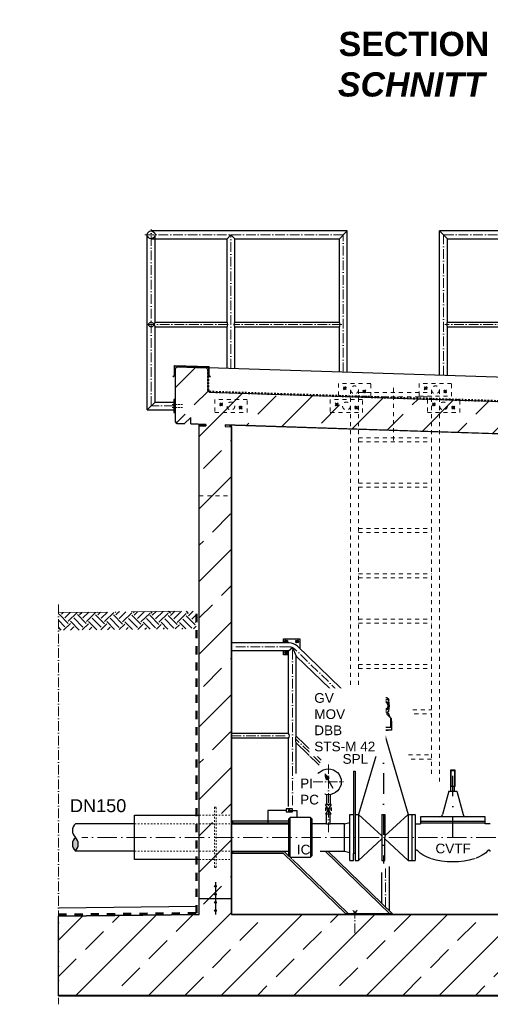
# Model space of a CAD drawing. Header units: millimetres. Extents: x -48448 to 452754, y -13941 to 17062.
# Tile 55 of 256: x -2707 to 202, y 2525 to 8612. Entities that reach past the tile are written whole.
import ezdxf

# ---------------------------------------------------------------- set-up
doc = ezdxf.new("R2010")
doc.units = ezdxf.units.MM
for name, pattern in [('ACAD_ISO10W100', [18, 12, -3, 0, -3]), ('DASHDOT', [25.4, 12.7, -6.35, 0, -6.35]), ('HIDDEN', [0.375, 0.25, -0.125]), ('JIS_02_1.0', [2, 1, -1]), ('STRICHPUNKT', [25.4, 12.7, -6.35, 0, -6.35])]:
    doc.linetypes.add(name, pattern=pattern)
doc.layers.add('0_POL_masch Installation Bestand', color=7, linetype='Continuous')
doc.layers.add('Beschriftung', color=7, linetype='Continuous')
doc.styles.add('LBB3.5M1000', font='isocp.shx', dxfattribs={"height": 3.5})

msp = doc.modelspace()

# ---------------------------------------------------------------- hatches: boundary and pattern name
at = {"lineweight": 13}
h = msp.add_hatch(dxfattribs=at)
h.set_pattern_fill('ANSI33', color=256, scale=50, style=0)
h.paths.add_polyline_path([(-1744.45, 6126.484), (-1744.45, 6456.343), (-1734.454, 6466.338), (-1554.642, 6460.537), (-1544.45, 6450.345), (-1544.45, 6320.13), (-1534.116, 6309.797), (343.075, 6249.236), (343.075, 6375.37), (363.075, 6395.37), (483.075, 6395.37), (503.075, 6375.37), (503.075, 6043.97), (-1436.582, 6106.546), (-1436.904, 6096.551), (-1396.925, 6095.262), (-1396.925, 3079.77), (2403.075, 3079.77), (2403.075, 5972.669), (2443.055, 5971.379), (2443.378, 5981.374), (1503.075, 6011.709), (1503.075, 6375.37), (1523.075, 6395.37), (1643.075, 6395.37), (1663.075, 6375.37), (1663.075, 6206.651), (2743.642, 6168.792), (2753.314, 6158.475), (2753.314, 5981.38), (2742.997, 5971.707), (2698.02, 5973.158), (2659.331, 6014.427), (2658.041, 5974.448), (2563.418, 5977.501), (2563.096, 5967.506), (2603.075, 5966.216), (2603.075, 3079.77), (3325.813, 3071.634), (3325.813, 2579.77), (-2467.26, 2579.77), (-2467.26, 3069.973), (-1596.925, 3079.77), (-1596.925, 6101.714), (-1557.268, 6100.434), (-1556.946, 6110.429), (-1649.822, 6113.426), (-1648.532, 6153.405), (-1689.801, 6114.715), (-1734.777, 6116.166)])
h = msp.add_hatch(color=256)
h.dxf.hatch_style = 1
h.paths.add_polyline_path([(-1586.608, 6111.386), (-1596.925, 6111.719), (-1596.925, 6101.714), (-1586.93, 6101.391)])
h = msp.add_hatch(color=256)
h.dxf.hatch_style = 1
h.paths.add_polyline_path([(-1396.925, 6105.267), (-1406.92, 6105.589), (-1407.242, 6095.594), (-1396.925, 6095.262)])
h = msp.add_hatch()
h.set_pattern_fill('EARTH', color=256, scale=12.5, angle=44.3550466, style=0)
h.set_pattern_definition([(44.35505, (-15450.91, 42872.126), (1.26356, 112.24609), [79.375, -79.375]), (44.35505, (-15471.72, 42893.41), (1.26356, 112.24609), [79.375, -79.375]), (44.35505, (-15492.526, 42914.69), (1.26356, 112.24609), [79.375, -79.375]), (134.35505, (-15492.37, 42928.72), (-112.24609, 1.26356), [79.375, -79.375]), (134.35505, (-15471.085, 42949.53), (-112.24609, 1.26356), [79.375, -79.375]), (134.35505, (-15449.8, 42970.34), (-112.24609, 1.26356), [79.375, -79.375])])
h.paths.add_polyline_path([(-1615.447, 4956.062), (-1615.447, 4847.009), (-2465.185, 4837.443), (-2466.412, 4946.482)])
at = {"linetype": 'Continuous', "lineweight": -2, "ltscale": 10}
h = msp.add_hatch(color=256, dxfattribs=at)
h.dxf.hatch_style = 1
h.paths.add_polyline_path([(-1046.645, 3723.817), (-1037.274, 3718.406), (-1037.274, 3729.227)])
h = msp.add_hatch(color=256)
h.dxf.hatch_style = 1
h.paths.add_polyline_path([(-2362.63, 3556.77, 0.43057008), (-2362.63, 3472.62, 0.43057008)])
at = {"lineweight": 13}
h = msp.add_hatch(dxfattribs=at)
h.set_pattern_fill('ANSI33', color=256, scale=50, style=0)
h.set_pattern_definition([(45, (130585.1, 41179.55), (-224.5064, 224.5064), []), (45, (130809.62, 41179.55), (-224.5064, 224.5064), [158.75, -79.375])])
h.paths.add_polyline_path([(-1491.925, 3254.943, -1), (-1501.925, 3254.943, -1)], flags=17)
h = msp.add_hatch(dxfattribs=at)
h.set_pattern_fill('ANSI33', color=256, scale=50, style=0)
h.set_pattern_definition([(45, (130585.1, 41129.55), (-224.5064, 224.5064), []), (45, (130809.62, 41129.55), (-224.5064, 224.5064), [158.75, -79.375])])
h.paths.add_polyline_path([(-1491.925, 3204.943, -1), (-1501.925, 3204.943, -1)], flags=17)
h = msp.add_hatch(dxfattribs=at)
h.set_pattern_fill('ANSI33', color=256, scale=50, style=0)
h.set_pattern_definition([(45, (130585.1, 41079.2), (-224.5064, 224.5064), []), (45, (130809.62, 41079.2), (-224.5064, 224.5064), [158.75, -79.375])])
h.paths.add_polyline_path([(-1491.925, 3154.597, -1), (-1501.925, 3154.597, -1)], flags=17)
h = msp.add_hatch(dxfattribs=at)
h.set_pattern_fill('ANSI33', color=256, scale=50, style=0)
h.set_pattern_definition([(45, (130585.1, 41029.2), (-224.5064, 224.5064), []), (45, (130809.62, 41029.2), (-224.5064, 224.5064), [158.75, -79.375])])
h.paths.add_polyline_path([(-1491.925, 3104.597, -1), (-1501.925, 3104.597, -1)], flags=17)

# ---------------------------------------------------------------- linework, layer by layer
at = {"linetype": 'ACAD_ISO10W100', "lineweight": 18, "ltscale": 5}
for p, q in [((-1894.45, 6224.02), (-1894.45, 7316.571)), ((-706.914, 7282.421), (-1933.128, 7282.421)), ((-1401.184, 6455.586), (-1401.184, 7282.421)), ((-706.914, 6433.188), (-706.914, 7282.421)), ((2949.379, 7282.421), (-86.936, 7282.421)), ((-86.936, 6413.187), (-86.936, 7282.421)), ((-1420.151, 6727.421), (-1914.545, 6727.421)), ((-716.3, 6727.421), (-1382.218, 6727.421)), ((1119.849, 6727.421), (-78.949, 6727.421)), ((-1754.45, 6224.02), (-1894.45, 6224.02)), ((-1040.57, 4734.631), (-1396.925, 4734.631)), ((-1021.075, 3756.496), (-1021.075, 4730.522)), ((-668.75, 4394.647), (-1007.03, 4721.087)), ((-1396.925, 4184.62), (-1040.041, 4184.62)), ((-848.85, 4018.423), (-1002.096, 4166.305)), ((-446.08, 3127.205), (-446.08, 3363.464)), ((-634.383, 3084.77), (-647.089, 3106.777)), ((-621.678, 3106.777), (-634.383, 3084.77)), ((-634.383, 2964.958), (-634.383, 3103.656))]:
    msp.add_line(p, q, dxfattribs=at)
for p, q in [((-682.764, 7306.571), (-1894.45, 7306.571)), ((-682.764, 7306.571), (-731.064, 7258.271)), ((-682.764, 6432.409), (-682.764, 7306.571)), ((-111.086, 6413.966), (-111.086, 7306.571)), ((-111.086, 7306.571), (-62.786, 7258.271)), ((1796.025, 7306.571), (-111.086, 7306.571)), ((-1918.6, 6199.87), (-1918.6, 7282.421)), ((-1894.45, 7258.271), (-1425.334, 7258.271)), ((-1870.3, 6742.371), (-1870.3, 7282.421)), ((-1401.184, 7282.421), (-1425.334, 7258.271)), ((-1425.334, 6742.371), (-1425.334, 7258.271)), ((-1377.034, 7258.271), (-1401.184, 7282.421)), ((-1377.034, 7258.271), (-731.064, 7258.271)), ((-1377.034, 6742.371), (-1377.034, 7258.271)), ((-731.064, 6742.371), (-731.064, 7258.271)), ((-62.786, 7258.271), (1114.666, 7258.271)), ((-62.786, 6742.371), (-62.786, 7258.271)), ((-1870.3, 6742.371), (-1425.334, 6742.371)), ((-1870.3, 6248.17), (-1870.3, 6712.471)), ((-1870.3, 6712.471), (-1425.334, 6712.471)), ((-1425.334, 6456.365), (-1425.334, 6712.471)), ((-1377.034, 6742.371), (-731.064, 6742.371)), ((-1377.034, 6712.471), (-731.064, 6712.471)), ((-1377.034, 6454.807), (-1377.034, 6712.471)), ((-731.064, 6433.967), (-731.064, 6712.471)), ((-62.786, 6742.371), (1114.666, 6742.371)), ((-62.786, 6712.471), (1114.666, 6712.471)), ((-62.786, 6412.408), (-62.786, 6712.471)), ((-1734.454, 6466.338), (-1744.45, 6456.343)), ((-1744.45, 6126.484), (-1744.45, 6456.343)), ((303.265, 6400.599), (-1734.454, 6466.338)), ((-1554.642, 6460.537), (-1544.45, 6450.345)), ((-1544.45, 6450.345), (-1544.45, 6320.13)), ((-1544.45, 6320.13), (-1534.116, 6309.797)), ((-1534.116, 6309.797), (343.075, 6249.236)), ((-1870.3, 6248.17), (-1918.6, 6199.87)), ((-1870.3, 6248.17), (-1754.45, 6248.17)), ((-1918.6, 6199.87), (-1754.45, 6199.87)), ((-1648.532, 6153.405), (-1689.801, 6114.715)), ((-1649.822, 6113.426), (-1648.532, 6153.405)), ((-1744.45, 6126.484), (-1734.777, 6116.166)), ((-1734.777, 6116.166), (-1689.801, 6114.715)), ((-1649.822, 6113.426), (-1596.925, 6111.719)), ((-1596.925, 3079.77), (-1596.925, 6111.719)), ((-1596.925, 6111.719), (-1556.946, 6110.429)), ((-1557.268, 6100.434), (-1596.925, 6101.714)), ((-1586.608, 6111.386), (-1586.93, 6101.391)), ((-1556.946, 6110.429), (-1557.268, 6100.434)), ((-1436.582, 6106.546), (-1436.904, 6096.551)), ((-1436.904, 6096.551), (-1396.925, 6095.262)), ((-1436.582, 6106.546), (2443.378, 5981.374)), ((-1406.92, 6105.589), (-1407.242, 6095.594)), ((-1396.925, 3079.77), (-1396.925, 6105.267)), ((-1040.559, 4758.77), (-1396.925, 4758.77)), ((-1045.225, 4710.47), (-1396.925, 4710.47)), ((-1045.225, 4710.47), (-1021.075, 4730.522)), ((-1045.225, 4199.57), (-1045.225, 4710.47)), ((-1021.075, 4730.522), (-996.925, 4677.775)), ((-653.246, 4413.246), (-990.249, 4738.454)), ((-996.925, 4182.091), (-996.925, 4677.775)), ((-684.255, 4376.048), (-996.925, 4677.775)), ((-491.874, 4408.737), (-480.413, 4420.198)), ((-491.874, 4408.737), (-491.874, 4404.623)), ((-491.874, 4408.737), (-425.974, 4408.737)), ((-437.435, 4420.198), (-480.413, 4420.198)), ((-425.974, 4408.737), (-437.435, 4420.198)), ((-425.974, 4408.737), (-425.974, 4404.623)), ((-487.576, 4326.793), (-498.892, 4300.238)), ((-487.576, 4326.793), (-482.651, 4326.793)), ((-430.272, 4326.793), (-435.197, 4326.793)), ((-430.272, 4326.793), (-418.956, 4300.238)), ((-509.065, 4276.366), (-509.065, 4291.518)), ((-509.065, 4291.518), (-505.573, 4291.518)), ((-505.573, 4284.56), (-509.065, 4276.366)), ((-408.783, 4291.518), (-412.275, 4291.518)), ((-412.275, 4284.56), (-408.783, 4276.366)), ((-408.783, 4276.366), (-408.783, 4291.518)), ((-1045.225, 4199.57), (-1396.925, 4199.57)), ((-1045.225, 4169.67), (-1396.925, 4169.67)), ((-1045.225, 3747.755), (-1045.225, 4169.67)), ((-842.927, 4033.483), (-996.925, 4182.091)), ((-996.925, 3765.237), (-996.925, 4140.54)), ((-854.773, 4003.363), (-996.925, 4140.54)), ((-1396.925, 3658.77), (-1048.235, 3658.77)), ((-1391.925, 3658.77), (-1391.925, 3640.92)), ((-1396.925, 3640.92), (-1045.924, 3640.92)), ((-1391.925, 3647.27), (-1048.235, 3647.27)), ((-1396.925, 3472.62), (-1045.924, 3472.62)), ((-1391.925, 3472.62), (-1391.925, 3458.77)), ((-1391.925, 3470.27), (-1073.045, 3470.27)), ((-1073.045, 3470.27), (-1041.02, 3439.367)), ((-898.924, 3472.62), (-698.924, 3472.62)), ((-1396.925, 3458.77), (-1077.689, 3458.77)), ((-1077.689, 3458.77), (-690.124, 3084.77)), ((-1035.739, 3434.27), (-673.563, 3084.77)), ((-816.892, 3469.057), (-418.667, 3084.77)), ((-800.158, 3468.891), (-402.106, 3084.77)), ((-421.93, 3103.9), (-421.93, 3377.781)), ((-469.358, 3149.668), (-469.358, 3340.21)), ((-1496.925, 3279.77), (-1496.925, 3259.943)), ((-1496.925, 3249.943), (-1496.925, 3209.943)), ((-1596.925, 3179.77), (-1396.925, 3179.77)), ((-1496.925, 3199.943), (-1496.925, 3159.597)), ((-1613.037, 3129.592), (-2467.26, 3119.976)), ((-1496.925, 3149.597), (-1496.925, 3109.597)), ((-1596.925, 3079.77), (-2467.26, 3069.973)), ((-1496.925, 3099.597), (-1496.925, 3079.77)), ((503.075, 3079.77), (-1396.925, 3079.77)), ((-402.106, 3084.77), (-402.106, 3079.77)), ((3325.813, 2579.77), (-2467.26, 2579.77)), ((3325.813, 2574.77), (-2467.26, 2574.77))]:
    msp.add_line(p, q)
at = {"linetype": 'JIS_02_1.0', "lineweight": 50, "ltscale": 10}
for p, q in [((-1542.45, 6320.13), (-1542.45, 6447.874)), ((-1542.45, 6320.13), (-1534.118, 6311.798)), ((-1534.118, 6311.798), (341.075, 6251.302))]:
    msp.add_line(p, q, dxfattribs=at)
at = {"linetype": 'JIS_02_1.0', "lineweight": 9, "ltscale": 25}
for p, q in [((-706.026, 6324.93), (-687.846, 6343.11)), ((-706.026, 6343.11), (-687.846, 6324.93)), ((-206.026, 6324.93), (-187.846, 6343.11)), ((-206.026, 6343.11), (-187.846, 6324.93)), ((-661.086, 6324.02), (-661.086, 4404.218)), ((-612.786, 6324.02), (-612.786, 4478.695)), ((-612.786, 6306.437), (-161.086, 6306.437)), ((-612.786, 6281.437), (-161.086, 6281.437)), ((-567.846, 6304.93), (-586.026, 6323.11)), ((-567.846, 6323.11), (-586.026, 6304.93)), ((-161.086, 6324.02), (-161.086, 3925.849)), ((-112.786, 6324.02), (-112.786, 3903.086)), ((-67.846, 6304.93), (-86.026, 6323.11)), ((-67.846, 6323.11), (-86.026, 6304.93)), ((-1470.274, 6224.93), (-1452.094, 6243.11)), ((-1470.274, 6243.11), (-1452.094, 6224.93)), ((-1332.094, 6204.93), (-1350.274, 6223.11)), ((-1332.094, 6223.11), (-1350.274, 6204.93)), ((-756.026, 6224.93), (-737.846, 6243.11)), ((-756.026, 6243.11), (-737.846, 6224.93)), ((-617.846, 6204.93), (-636.026, 6223.11)), ((-617.846, 6223.11), (-636.026, 6204.93)), ((-156.026, 6224.93), (-137.846, 6243.11)), ((-156.026, 6243.11), (-137.846, 6224.93)), ((-17.846, 6204.93), (-36.026, 6223.11)), ((-17.846, 6223.11), (-36.026, 6204.93)), ((-612.786, 6026.437), (-161.086, 6026.437)), ((-612.786, 6001.437), (-161.086, 6001.437)), ((-612.786, 5746.437), (-161.086, 5746.437)), ((-612.786, 5721.437), (-161.086, 5721.437)), ((-612.786, 5466.437), (-161.086, 5466.437)), ((-612.786, 5441.437), (-161.086, 5441.437)), ((-612.786, 5186.437), (-161.086, 5186.437)), ((-612.786, 5161.437), (-161.086, 5161.437)), ((-612.786, 4906.437), (-161.086, 4906.437)), ((-612.786, 4881.437), (-161.086, 4881.437)), ((-1068.694, 4777.259), (-1050.514, 4759.079)), ((-1068.694, 4759.079), (-1050.514, 4777.259)), ((-983.437, 4777.259), (-1001.617, 4759.079)), ((-983.437, 4759.079), (-1001.617, 4777.259)), ((-1068.694, 4692.003), (-1050.514, 4710.183)), ((-1068.694, 4710.183), (-1050.514, 4692.003)), ((-612.786, 4626.437), (-161.086, 4626.437)), ((-612.786, 4601.437), (-161.086, 4601.437)), ((-277.413, 4346.437), (-161.086, 4346.437)), ((-267.726, 4321.437), (-161.086, 4321.437)), ((-304.301, 4066.437), (-161.086, 4066.437)), ((-286.667, 4041.437), (-161.086, 4041.437))]:
    msp.add_line(p, q, dxfattribs=at)
at = {"linetype": 'JIS_02_1.0', "lineweight": 18, "ltscale": 25}
for p, q in [((-396.925, 6011.709), (-396.925, 6339.1)), ((-1596.925, 5668.77), (-1396.925, 5668.77)), ((-1596.925, 3716.92), (-1596.925, 3548.62))]:
    msp.add_line(p, q, dxfattribs=at)
at = {"linetype": 'ACAD_ISO10W100', "lineweight": 9}
for p, q in [((-1699.768, 6234.02), (-1764.952, 6234.02)), ((-1699.768, 6214.02), (-1764.952, 6214.02))]:
    msp.add_line(p, q, dxfattribs=at)
at = {"linetype": 'ACAD_ISO10W100', "lineweight": 13, "ltscale": 5}
msp.add_line((-2467.26, 4996.473), (-2467.26, 2524.77), dxfattribs=at)
at = {"linetype": 'ACAD_ISO10W100', "lineweight": 13, "ltscale": 25}
msp.add_line((-2467.26, 4946.473), (-1596.925, 4956.27), dxfattribs=at)
at = {"linetype": 'JIS_02_1.0', "lineweight": 50, "ltscale": 50}
for p, q in [((-1613.037, 3088.487), (-1613.037, 4956.089)), ((-2467.26, 3079.345), (-1613.037, 3088.487))]:
    msp.add_line(p, q, dxfattribs=at)
at = {"linetype": 'DASHDOT', "ltscale": 10}
for p, q in [((-458.924, 4461.227), (-458.924, 3396.007)), ((-29.924, 3556.771), (-29.924, 3993.096))]:
    msp.add_line(p, q, dxfattribs=at)
at = {"linetype": 'Continuous', "ltscale": 10}
for p, q in [((-458.924, 4216.77), (-611.924, 3699.27)), ((-458.924, 4216.77), (-305.924, 3699.27)), ((-643.924, 3966.77), (-633.924, 3966.77)), ((-643.924, 3966.77), (-643.924, 3456.771)), ((-633.924, 3966.77), (-633.924, 3414.27)), ((-44.924, 3971.77), (-44.924, 3871.77)), ((-14.924, 3971.77), (-44.924, 3971.77)), ((-14.924, 3871.77), (-14.924, 3971.77)), ((-821.636, 3950.386), (-811.475, 3912.463)), ((-821.636, 3950.386), (-793.875, 3922.625)), ((-768.76, 3858.801), (-821.636, 3950.386)), ((-793.875, 3922.625), (-811.475, 3912.463)), ((-54.924, 3841.77), (-93.154, 3699.094)), ((-54.924, 3841.77), (-4.925, 3841.77)), ((-14.924, 3871.77), (-44.924, 3871.77)), ((-41.424, 3841.77), (-41.424, 3871.77)), ((-18.425, 3841.77), (-18.425, 3871.77)), ((-4.925, 3841.77), (33.305, 3699.094)), ((-809.574, 3821.632), (-809.574, 3760.92)), ((-788.274, 3821.632), (-788.274, 3760.92)), ((-780.924, 3760.92), (-816.924, 3700.92)), ((-780.924, 3700.92), (-816.924, 3760.92)), ((-780.924, 3760.92), (-816.924, 3760.92)), ((-816.924, 3740.92), (-816.924, 3720.92)), ((-780.924, 3730.92), (-816.924, 3730.92)), ((-780.924, 3740.92), (-780.924, 3720.92)), ((-1996.925, 3420.27), (-1996.925, 3693.27)), ((-1996.925, 3693.27), (-1596.925, 3693.27)), ((-780.924, 3700.92), (-816.924, 3700.92)), ((-809.574, 3640.92), (-809.574, 3700.92)), ((-788.274, 3640.92), (-788.274, 3700.92)), ((-665.924, 3699.27), (-643.924, 3699.27)), ((-665.924, 3414.27), (-665.924, 3699.27)), ((-633.924, 3699.27), (-611.924, 3699.27)), ((-611.924, 3699.27), (-468.924, 3566.084)), ((-611.924, 3699.27), (-611.924, 3414.27)), ((-468.924, 3699.27), (-448.924, 3699.27)), ((-468.924, 3699.27), (-468.924, 3414.27)), ((-305.924, 3699.27), (-448.924, 3566.084)), ((-448.924, 3699.27), (-448.924, 3556.77)), ((-305.924, 3699.27), (-305.924, 3414.27)), ((-305.924, 3699.27), (-261.924, 3699.27)), ((-283.924, 3699.27), (-283.924, 3414.27)), ((-261.924, 3699.27), (-261.924, 3414.27)), ((-229.924, 3684.27), (-229.924, 3640.92)), ((170.075, 3684.27), (-229.924, 3684.27)), ((170.075, 3654.27), (-229.924, 3654.27)), ((170.075, 3640.92), (170.075, 3684.27)), ((-1996.925, 3640.92), (-2362.63, 3640.92)), ((-809.574, 3640.92), (-898.924, 3640.92)), ((-698.924, 3640.92), (-788.274, 3640.92)), ((-698.924, 3640.92), (-665.924, 3649.27)), ((-698.924, 3472.62), (-698.924, 3640.92)), ((-261.924, 3640.92), (-229.924, 3640.92)), ((170.075, 3644.27), (-229.924, 3644.27)), ((202.075, 3640.92), (170.075, 3640.92)), ((-611.924, 3414.27), (-468.924, 3547.456)), ((-448.924, 3414.27), (-448.924, 3556.769)), ((-305.924, 3414.27), (-448.924, 3547.456)), ((-1996.925, 3472.62), (-2362.63, 3472.62)), ((-698.924, 3472.62), (-665.924, 3464.27)), ((-1596.925, 3420.27), (-1996.925, 3420.27)), ((-665.924, 3414.27), (-643.924, 3414.27)), ((-643.924, 3414.27), (-643.924, 3456.771)), ((-633.924, 3456.771), (-643.924, 3456.771)), ((-633.924, 3414.27), (-611.924, 3414.27)), ((-468.924, 3414.27), (-448.924, 3414.27)), ((-305.924, 3414.27), (-261.924, 3414.27))]:
    msp.add_line(p, q, dxfattribs=at)
at = {"linetype": 'HIDDEN', "ltscale": 10}
for p, q in [((-41.424, 3968.269), (-41.424, 3871.77)), ((-18.425, 3968.269), (-41.424, 3968.269)), ((-18.425, 3968.269), (-18.425, 3871.77))]:
    msp.add_line(p, q, dxfattribs=at)
at = {"linetype": 'JIS_02_1.0', "lineweight": 18, "ltscale": 10}
for p, q in [((-1596.925, 3693.27), (-1396.925, 3693.27)), ((-1996.925, 3640.92), (-1396.925, 3640.92)), ((-1996.925, 3472.62), (-1396.925, 3472.62)), ((-1596.925, 3420.27), (-1396.925, 3420.27))]:
    msp.add_line(p, q, dxfattribs=at)
at = {"linetype": 'JIS_02_1.0', "lineweight": 18, "ltscale": 5}
msp.add_line((-1391.925, 3647.27), (-1048.235, 3647.27), dxfattribs=at)
at = {"linetype": 'ACAD_ISO10W100', "lineweight": 18, "ltscale": 10}
msp.add_line((775.701, 3556.77), (-2323.785, 3556.77), dxfattribs=at)
for points in [[(3325.813, 2579.77), (-2467.26, 2579.77), (-2467.26, 3069.973), (-1596.925, 3079.77), (-1596.925, 6101.714), (-1557.268, 6100.434), (-1556.946, 6110.429), (-1649.822, 6113.426), (-1648.532, 6153.405), (-1689.801, 6114.715), (-1734.777, 6116.166), (-1744.45, 6126.484), (-1744.45, 6456.343), (-1734.454, 6466.338), (-1554.642, 6460.537), (-1544.45, 6450.345), (-1544.45, 6320.13), (-1534.116, 6309.797), (343.075, 6249.236)], [(503.075, 6043.97), (-1436.582, 6106.546), (-1436.904, 6096.551), (-1396.925, 6095.262), (-1396.925, 3079.77), (2403.075, 3079.77)], [(-1076.065, 4758.77), (-1076.065, 4784.631), (-976.065, 4784.631), (-976.065, 4724.767)], [(-1045.225, 4684.631), (-1076.065, 4684.631), (-1076.065, 4710.47)], [(-509.065, 4276.366), (-509.065, 4219.062), (-458.924, 4219.062)], [(-408.783, 4276.366), (-408.783, 4219.062), (-458.924, 4219.062)], [(-458.924, 4219.062), (-487.576, 4219.062), (-487.576, 4216.77), (-458.924, 4216.77)], [(-458.924, 4219.062), (-430.272, 4219.062), (-430.272, 4216.77), (-458.924, 4216.77)], [(-402.106, 3084.77), (-690.124, 3084.77), (-690.124, 3079.77), (-533.425, 3079.77)]]:
    msp.add_lwpolyline(points)
at = {"lineweight": 35}
msp.add_lwpolyline([(-1527.857, 6403.453), (-1537.459, 6413.055), (-1537.459, 6466.686), (-1750.374, 6472.876), (-1750.374, 6413.248), (-1759.975, 6403.647)], dxfattribs=at)
at = {"linetype": 'JIS_02_1.0', "lineweight": 9, "ltscale": 25}
for points in [[(-736.936, 6284.02), (-536.936, 6284.02), (-536.936, 6364.02), (-736.936, 6364.02)], [(-702.803, 6340.238), (-705.642, 6332.174), (-699.774, 6325.956), (-691.068, 6327.802), (-688.229, 6335.866), (-694.097, 6342.084)], [(-236.936, 6284.02), (-36.936, 6284.02), (-36.936, 6364.02), (-236.936, 6364.02)], [(-202.803, 6340.238), (-205.642, 6332.174), (-199.774, 6325.956), (-191.068, 6327.802), (-188.229, 6335.866), (-194.097, 6342.084)], [(-575.562, 6305.582), (-568.691, 6310.669), (-570.065, 6319.108), (-578.31, 6322.458), (-585.181, 6317.371), (-583.807, 6308.933)], [(-75.562, 6305.582), (-68.691, 6310.669), (-70.065, 6319.108), (-78.31, 6322.458), (-85.181, 6317.371), (-83.807, 6308.933)], [(-1501.184, 6184.02), (-1301.184, 6184.02), (-1301.184, 6264.02), (-1501.184, 6264.02)], [(-1467.052, 6240.238), (-1469.891, 6232.174), (-1464.023, 6225.956), (-1455.317, 6227.802), (-1452.478, 6235.866), (-1458.345, 6242.084)], [(-1339.81, 6205.582), (-1332.939, 6210.669), (-1334.313, 6219.108), (-1342.558, 6222.458), (-1349.429, 6217.371), (-1348.055, 6208.933)], [(-786.936, 6184.02), (-586.936, 6184.02), (-586.936, 6264.02), (-786.936, 6264.02)], [(-752.803, 6240.238), (-755.642, 6232.174), (-749.774, 6225.956), (-741.068, 6227.802), (-738.229, 6235.866), (-744.097, 6242.084)], [(-625.562, 6205.582), (-618.691, 6210.669), (-620.065, 6219.108), (-628.31, 6222.458), (-635.181, 6217.371), (-633.807, 6208.933)], [(-186.936, 6184.02), (13.064, 6184.02), (13.064, 6264.02), (-186.936, 6264.02)], [(-152.803, 6240.238), (-155.642, 6232.174), (-149.774, 6225.956), (-141.068, 6227.802), (-138.229, 6235.866), (-144.097, 6242.084)], [(-25.562, 6205.582), (-18.691, 6210.669), (-20.065, 6219.108), (-28.31, 6222.458), (-35.181, 6217.371), (-33.807, 6208.933)]]:
    msp.add_lwpolyline(points, close=True, dxfattribs=at)
for points in [[(-1754.45, 6184.02), (-1744.45, 6184.02), (-1744.45, 6264.02), (-1754.45, 6264.02)], [(-1059.944, 4776.712), (-1052.195, 4773.1), (-1051.854, 4764.558), (-1059.263, 4759.627), (-1067.013, 4763.238), (-1067.353, 4771.781)], [(-984.218, 4770.184), (-986.234, 4761.876), (-994.542, 4759.861), (-1000.835, 4766.154), (-998.82, 4774.462), (-990.512, 4776.478)], [(-1060.978, 4692.654), (-1067.849, 4697.742), (-1066.475, 4706.18), (-1058.23, 4709.531), (-1051.359, 4704.443), (-1052.733, 4696.005)]]:
    msp.add_lwpolyline(points, close=True)
at = {"linetype": 'Continuous', "ltscale": 10}
msp.add_lwpolyline([(-820.052, 3948.22), (-795.247, 3922.69), (-810.836, 3913.689), (-820.366, 3947.629), (-796.715, 3922.824), (-810.253, 3915.09), (-819.206, 3945.762), (-798.061, 3923.029), (-809.835, 3916.067), (-818.075, 3944.37), (-799.346, 3923.269), (-809.515, 3917.071), (-816.86, 3942.125), (-800.33, 3923.273), (-809.132, 3918.109), (-815.681, 3939.941), (-801.527, 3923.646), (-808.715, 3919.087), (-814.564, 3937.723), (-802.301, 3923.854), (-807.99, 3920.242), (-813.156, 3935.425), (-802.986, 3923.622), (-807.747, 3920.955), (-811.739, 3932.971), (-804.174, 3923.836), (-807.224, 3921.748), (-810.241, 3930.235), (-805.106, 3924.034), (-807.219, 3922.733), (-808.859, 3927.841), (-805.713, 3924.093), (-807.011, 3923.507), (-807.707, 3925.561)], dxfattribs=at)
at = {"linetype": 'JIS_02_1.0', "lineweight": 18, "ltscale": 10}
msp.add_lwpolyline([(-1491.925, 3370.27), (-1491.925, 3743.27), (-1501.925, 3743.27), (-1501.925, 3370.27)], close=True, dxfattribs=at)
at = {"linetype": 'Continuous', "lineweight": -2, "ltscale": 10}
msp.add_lwpolyline([(-1060.646, 3723.817), (-1173.725, 3723.817), (-1173.725, 3640.92), (-1173.725, 3640.92)], dxfattribs=at)
msp.add_lwpolyline([(-1046.645, 3723.817), (-1037.274, 3718.406), (-1037.274, 3729.227)], close=True, dxfattribs=at)
for centre, radius in [((-1894.45, 7282.421), 24.15), ((-1894.45, 6727.421), 14.95), ((-1496.925, 3254.943), 5), ((-1496.925, 3204.943), 5), ((-1496.925, 3154.597), 5), ((-1496.925, 3104.597), 5)]:
    msp.add_circle(centre, radius)
at = {"linetype": 'JIS_02_1.0', "lineweight": 9, "ltscale": 25}
for centre, radius in [((-696.936, 6334.02), 5), ((-636.936, 6324.02), 24.15), ((-196.936, 6334.02), 5), ((-136.936, 6324.02), 24.15), ((-576.936, 6314.02), 5), ((-76.936, 6314.02), 5), ((-1461.184, 6234.02), 5), ((-1401.184, 6224.02), 24.15), ((-1341.184, 6214.02), 5), ((-746.936, 6234.02), 5), ((-686.936, 6224.02), 24.15), ((-626.936, 6214.02), 5), ((-146.936, 6234.02), 5), ((-86.936, 6224.02), 24.15), ((-26.936, 6214.02), 5)]:
    msp.add_circle(centre, radius, dxfattribs=at)
at = {"linetype": 'Continuous', "ltscale": 10}
msp.add_circle((-798.924, 3900.919), 80, dxfattribs=at)
for centre, radius, start, end in [((-1851.334, 6727.421), 24.15, 141.7533801, 218.2466199), ((-1444.301, 6727.421), 24.15, 321.7533801, 38.2466199), ((-1358.068, 6727.421), 24.15, 141.7533801, 218.2466199), ((-750.031, 6727.421), 24.15, 321.7533801, 38.2466199), ((-43.819, 6727.421), 24.15, 141.7533801, 218.2466199), ((-1040.559, 4686.32), 72.45, 46.0204276, 90), ((-1064.191, 4184.62), 24.15, 321.7533801, 38.2466199), ((-960.181, 4161.316), 42.211, 150.5152832, 209.4847168)]:
    msp.add_arc(centre, radius, start, end)
at = {"linetype": 'ACAD_ISO10W100', "lineweight": 18, "ltscale": 5}
msp.add_arc((-1040.57, 4686.331), 48.3, 46.0204276, 90, dxfattribs=at)
at = {"linetype": 'Continuous', "ltscale": 10}
for centre, radius, start, end in [((-112.473, 3704.27), 20, 270, 344.9999694), ((52.624, 3704.27), 20, 195.0001194, 270), ((-2322.828, 3598.845), 57.918, 133.4094698, 226.5905302), ((-798.924, 3724.393), 84.15, 262.729129, 277.270871), ((-2322.828, 3514.695), 57.918, 133.4094698, 226.5905302), ((-2402.432, 3514.695), 57.918, 313.4094698, 46.5905302), ((-253.652, 3469.924), 8.25, 36.9188806, 184.5156917)]:
    msp.add_arc(centre, radius, start, end, dxfattribs=at)
at = {"linetype": 'Continuous', "lineweight": -2, "ltscale": 10}
msp.add_arc((193.803, 3469.924), 8.25, 355.4843083, 143.0811194, dxfattribs=at)
at = {"linetype": 'Continuous', "ltscale": 10, "extrusion": (0, 0, -1)}
msp.add_ellipse((-29.924, 3513.021), major_axis=(-231.999, 0), ratio=0.46659483, start_param=3.50161854, end_param=5.92315942, dxfattribs=at)
at = {"layer": '0_POL_masch Installation Bestand'}
for p, q in [((-573.749, 4321.362), (-573.749, 4419.415)), ((-560.379, 4321.362), (-560.379, 4419.415)), ((-550.35, 4378.746), (-560.379, 4416.171)), ((-538.094, 4356.461), (-538.094, 4384.317)), ((-535.308, 4384.317), (-538.094, 4384.317)), ((-532.523, 4387.102), (-535.308, 4384.317)), ((-535.308, 4356.461), (-535.308, 4384.317)), ((-532.523, 4353.675), (-532.523, 4387.102)), ((-532.523, 4387.102), (-495.474, 4387.102)), ((-608.848, 4326.934), (-608.848, 4315.791)), ((-608.848, 4326.934), (-586.563, 4326.934)), ((-586.563, 4326.934), (-573.749, 4324.674)), ((-586.563, 4326.934), (-586.563, 4315.791)), ((-573.749, 4324.674), (-573.749, 4318.051)), ((-560.379, 4378.746), (-550.35, 4378.746)), ((-560.379, 4362.032), (-550.35, 4362.032)), ((-550.35, 4362.032), (-560.379, 4324.607)), ((-550.35, 4378.746), (-550.35, 4362.032)), ((-550.35, 4375.96), (-549.236, 4375.96)), ((-550.35, 4364.818), (-549.236, 4364.818)), ((-549.236, 4378.746), (-538.094, 4378.746)), ((-549.236, 4378.746), (-549.236, 4362.032)), ((-549.236, 4362.032), (-538.094, 4362.032)), ((-535.308, 4356.461), (-538.094, 4356.461)), ((-532.523, 4353.675), (-535.308, 4356.461)), ((-532.523, 4353.675), (-495.474, 4353.675)), ((-482.651, 4316.478), (-482.651, 4334.642)), ((-435.197, 4316.478), (-435.197, 4334.642)), ((-608.848, 4315.791), (-586.563, 4315.791)), ((-586.563, 4315.791), (-573.749, 4318.051)), ((-505.573, 4293.557), (-482.651, 4316.478)), ((-412.275, 4293.557), (-435.197, 4316.478))]:
    msp.add_line(p, q, dxfattribs=at)
at = {"layer": '0_POL_masch Installation Bestand', "linetype": 'STRICHPUNKT', "lineweight": 18, "ltscale": 0.1}
for p, q in [((-560.379, 4321.362), (-556.88, 4323.382)), ((-553.778, 4321.362), (-612.326, 4321.362)), ((-560.379, 4321.362), (-556.88, 4319.343))]:
    msp.add_line(p, q, dxfattribs=at)
at = {"layer": '0_POL_masch Installation Bestand'}
for points in [[(-435.197, 4332.04), (-482.651, 4332.04)], [(-505.573, 4293.557), (-505.573, 4239.118), (-412.275, 4239.118), (-412.275, 4293.557)]]:
    msp.add_lwpolyline(points, dxfattribs=at)
for radius in [32.95, 27.733]:
    msp.add_circle((-458.924, 4370.389), radius, dxfattribs=at)
for centre, radius, start, end in [((-567.064, 4419.415), 6.685, 0, 180), ((-318.568, 4370.389), 177.694, 169.41081, 190.5891977), ((-491.197, 4402.662), 2.074, 100.5891963, 169.41081), ((-458.924, 4230.033), 177.694, 79.4108086, 100.5891963), ((-426.651, 4402.662), 2.074, 10.5891949, 79.4108086), ((-599.28, 4370.389), 177.694, 349.4108081, 10.5891949), ((-491.197, 4338.116), 2.074, 190.5891977, 259.4108114), ((-458.924, 4510.745), 177.694, 259.4108114, 280.5891982), ((-426.651, 4338.116), 2.074, 280.5891982, 349.4108081), ((-567.064, 4321.362), 6.685, 180, 0)]:
    msp.add_arc(centre, radius, start, end, dxfattribs=at)

# ---------------------------------------------------------------- texts
at = {"layer": 'Beschriftung', "insert": (-18332.719, 8537.468), "char_height": 150, "width": 1682.94636, "attachment_point": 1, "style": 'LBB3.5M1000', "bg_fill": 2}
msp.add_mtext('\\pi387.94;{\\fArial|b1|i0|c0|p34;SECTION\\L\\P\\pi383.65;\\fArial|b1|i1|c0|p34;\\lSCHNITT}', dxfattribs=at)

# ---------------------------------------------------------------- next in the draw order: texts
at = {"layer": 'Beschriftung', "attachment_point": 1, "style": 'LBB3.5M1000', "bg_fill": 2}
for s, insert, char_height, width in [('\\pi387.94;{\\fArial|b1|i0|c0|p34;SECTION\\L\\P\\pi383.65;\\fArial|b1|i1|c0|p34;\\lSCHNITT}', (-7537.653, 8537.468), 150, 1682.94636), ('{\\fArial|b0|i0|c0|p34;\\C256;SPL}', (-711.072, 4071.88), 60, 111.95845), ('{\\fArial|b0|i0|c0|p34;\\C256;PI\\PPC}', (-973.347, 3920.282), 60, 120.83519), ('{\\fArial|b0|i0|c0|p34;DN150}', (-2395.934, 3792.903), 80, 144.48459), ('{\\fArial|b0|i0|c0|p34;\\C256;IC}', (-993.394, 3511.37), 60, 111.95845), ('{\\fArial|b0|i0|c0|p34;\\C256;CVTF}', (-137.177, 3518.048), 60, 221.75514)]:
    msp.add_mtext(s, dxfattribs=dict(at, insert=insert, char_height=char_height, width=width))

# ---------------------------------------------------------------- next in the draw order: linework, layer by layer
at = {"linetype": 'ACAD_ISO10W100', "lineweight": 18, "ltscale": 5}
for p, q in [((-798.924, 3589.709), (-798.924, 4007.95)), ((-892.45, 3900.919), (-705.398, 3900.919))]:
    msp.add_line(p, q, dxfattribs=at)
at = {"linetype": 'Continuous', "ltscale": 10}
for p, q in [((-1035.924, 3434.27), (-1035.924, 3679.27)), ((-908.924, 3679.27), (-908.924, 3434.27))]:
    msp.add_line(p, q, dxfattribs=at)
at = {"linetype": 'Continuous', "lineweight": -2, "ltscale": 10}
msp.add_lwpolyline([(-1020.15, 3714.826), (-1020.15, 3732.808), (-1060.646, 3732.808), (-1060.646, 3714.826)], close=True, dxfattribs=at)
msp.add_lwpolyline([(-1040.398, 3723.817), (-993.725, 3723.817), (-993.725, 3679.27), (-993.725, 3679.27)], dxfattribs=at)
at = {"linetype": 'Continuous', "ltscale": 10}
msp.add_lwpolyline([(-898.924, 3444.27), (-898.924, 3669.27), (-908.924, 3679.27), (-1035.924, 3679.27), (-1045.924, 3669.27), (-1045.924, 3444.27), (-1035.924, 3434.27), (-908.924, 3434.27)], close=True, dxfattribs=at)

# ---------------------------------------------------------------- next in the draw order: texts
at = {"layer": 'Beschriftung', "insert": (-1123.336, 8537.468), "char_height": 150, "width": 1682.94636, "attachment_point": 1, "style": 'LBB3.5M1000', "bg_fill": 2}
msp.add_mtext('\\pi387.94;{\\fArial|b1|i0|c0|p34;SECTION\\L\\P\\pi383.65;\\fArial|b1|i1|c0|p34;\\lSCHNITT}', dxfattribs=at)
at = {"layer": 'Beschriftung', "color": 1, "insert": (-886.051, 4448.833), "char_height": 60, "width": 410.51138, "attachment_point": 1, "style": 'LBB3.5M1000', "bg_fill": 2}
msp.add_mtext('{\\fArial|b0|i0|c0|p34;\\C256;GV\\PMOV\\PDBB\\PSTS-M 42}', dxfattribs=at)

# ---------------------------------------------------------------- next in the draw order: texts
at = {"layer": 'Beschriftung', "insert": (-47469.223, 8537.468), "char_height": 150, "width": 1682.94636, "attachment_point": 1, "style": 'LBB3.5M1000', "bg_fill": 2}
msp.add_mtext('\\pi387.94;{\\fArial|b1|i0|c0|p34;SECTION\\L\\P\\pi383.65;\\fArial|b1|i1|c0|p34;\\lSCHNITT}', dxfattribs=at)

# ---------------------------------------------------------------- next in the draw order: texts
at = {"layer": 'Beschriftung', "insert": (-36674.158, 8537.468), "char_height": 150, "width": 1682.94636, "attachment_point": 1, "style": 'LBB3.5M1000', "bg_fill": 2}
msp.add_mtext('\\pi387.94;{\\fArial|b1|i0|c0|p34;SECTION\\L\\P\\pi383.65;\\fArial|b1|i1|c0|p34;\\lSCHNITT}', dxfattribs=at)

# ---------------------------------------------------------------- next in the draw order: texts
at = {"layer": 'Beschriftung', "insert": (-30259.841, 8537.468), "char_height": 150, "width": 1682.94636, "attachment_point": 1, "style": 'LBB3.5M1000', "bg_fill": 2}
msp.add_mtext('\\pi387.94;{\\fArial|b1|i0|c0|p34;SECTION\\L\\P\\pi383.65;\\fArial|b1|i1|c0|p34;\\lSCHNITT}', dxfattribs=at)

doc.saveas('drawing.dxf')
